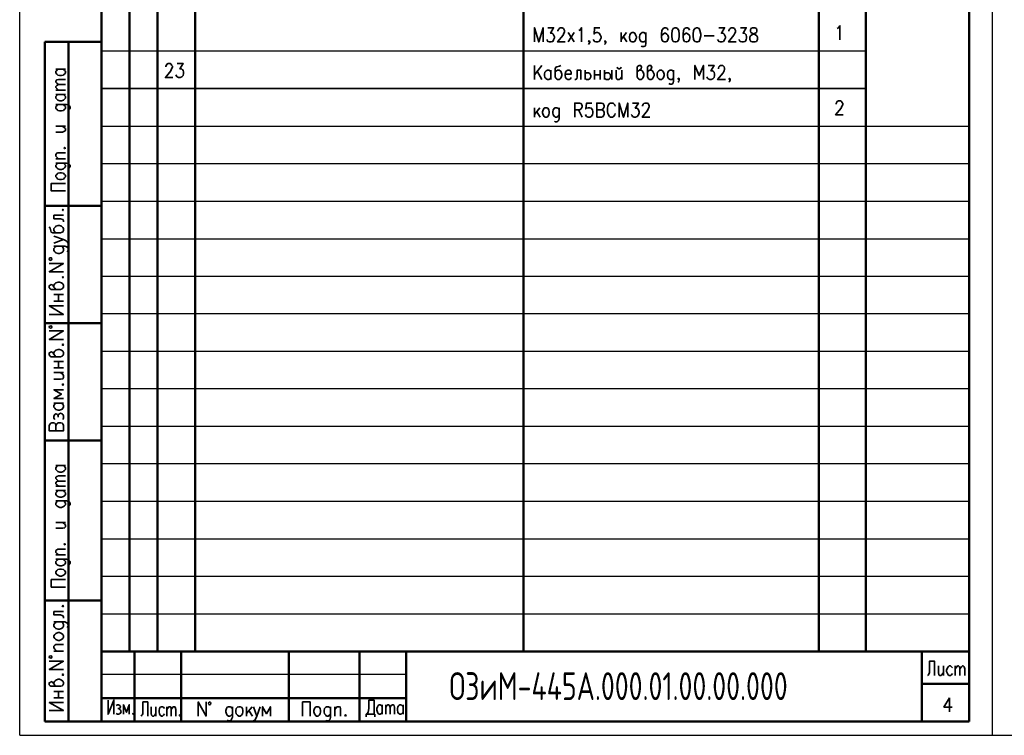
# Model space of a CAD drawing. Extents: x -402 to 18, y 12 to 309.
# Tile 1 of 4: x -402 to -190, y 12 to 166. Entities that reach past the tile are written whole.
import ezdxf

# ---------------------------------------------------------------- set-up
doc = ezdxf.new("R2010")
doc.units = 0
doc.layers.get('0').update_dxf_attribs({"lineweight": 25})
doc.styles.add('simplex', font='simplex.shx', dxfattribs={"width": 0.9})

msp = doc.modelspace()

# ---------------------------------------------------------------- linework, layer by layer
for q in [(-402.36, 308.78), (17.64, 11.78)]:
    msp.add_line((-402.36, 11.78), q)
at = {"color": 7, "lineweight": 25}
msp.add_line((-192.36, 11.78), (-192.36, 308.78), dxfattribs=at)
at = {"color": 7, "lineweight": 50}
for p, q in [((-384.73, 305.22), (-384.73, 14.73)), ((-378.63, 305.22), (-378.63, 29.89)), ((-372.62, 305.22), (-372.62, 29.89)), ((-364.49, 305.22), (-364.49, 29.89)), ((-293.62, 305.22), (-293.62, 29.89)), ((-229.87, 305.22), (-229.87, 29.89)), ((-219.71, 305.22), (-219.71, 29.89)), ((-197.44, 14.73), (-197.44, 305.22)), ((-396.92, 161.46), (-396.92, 14.73)), ((-391.84, 14.73), (-391.84, 161.46)), ((-384.73, 14.73), (-384.73, 152.4)), ((-384.73, 152.4), (-384.73, 14.73)), ((-384.73, 14.73), (-384.73, 152.4)), ((-384.73, 14.73), (-384.73, 79.42)), ((-384.73, 79.42), (-384.73, 14.73)), ((-197.44, 79.42), (-197.44, 14.73)), ((-197.44, 14.73), (-197.44, 79.42)), ((-384.73, 30.82), (-384.73, 14.73)), ((-384.73, 14.73), (-384.73, 29.89)), ((-377.61, 29.89), (-377.61, 14.73)), ((-367.54, 29.89), (-367.54, 14.73)), ((-344.25, 29.89), (-344.25, 14.73)), ((-329.01, 29.89), (-329.01, 14.73)), ((-318.94, 14.73), (-318.94, 29.89)), ((-318.94, 29.89), (-318.94, 24.89)), ((-207.6, 29.89), (-207.6, 14.73)), ((-318.94, 14.73), (-318.94, 19.81))]:
    msp.add_line(p, q, dxfattribs=at)
at = {"color": 7, "lineweight": 35}
for p, q in [((-356.45, 17.95), (-356.45, 15.66)), ((-335.28, 17.95), (-335.28, 15.66)), ((-357.29, 14.9), (-357.55, 15.07)), ((-356.95, 14.9), (-357.29, 14.9)), ((-356.7, 15.07), (-356.95, 14.9)), ((-356.62, 15.24), (-356.7, 15.07)), ((-356.45, 15.66), (-356.62, 15.24)), ((-351.87, 14.9), (-351.96, 14.9)), ((-351.62, 15.07), (-351.87, 14.9)), ((-351.37, 15.41), (-351.62, 15.07)), ((-351.2, 15.92), (-351.37, 15.41)), ((-336.13, 14.9), (-336.3, 15.07)), ((-335.7, 14.9), (-336.13, 14.9)), ((-335.53, 15.07), (-335.7, 14.9)), ((-335.36, 15.24), (-335.53, 15.07)), ((-335.28, 15.66), (-335.36, 15.24))]:
    msp.add_line(p, q, dxfattribs=at)
at = {"color": 7, "lineweight": 35, "flags": 128}
for points in [[(-291.25, 161.46), (-291.25, 164.51), (-290.32, 161.46), (-289.39, 164.51), (-289.39, 161.46)], [(-288.37, 164.51), (-287.1, 164.51), (-287.78, 163.32), (-287.44, 163.32), (-287.19, 163.15), (-287.1, 162.98), (-286.94, 162.56), (-286.94, 162.31), (-287.1, 161.88), (-287.27, 161.54), (-287.7, 161.46), (-288.04, 161.46), (-288.37, 161.54), (-288.46, 161.71), (-288.54, 161.97)], [(-286.17, 163.75), (-286.17, 163.91), (-286, 164.17), (-285.92, 164.34), (-285.67, 164.51), (-285.24, 164.51), (-284.99, 164.34), (-284.9, 164.17), (-284.73, 163.91), (-284.73, 163.58), (-284.9, 163.32), (-285.07, 162.9), (-286.26, 161.46), (-284.65, 161.46)], [(-281.69, 163.91), (-281.43, 164), (-281.09, 164.51), (-281.09, 161.46)], [(-277.11, 164.51), (-278.3, 164.51), (-278.38, 163.15), (-278.3, 163.32), (-277.96, 163.49), (-277.62, 163.49), (-277.28, 163.32), (-277.03, 162.98), (-276.86, 162.56), (-276.86, 162.31), (-277.03, 161.88), (-277.28, 161.54), (-277.62, 161.46), (-277.96, 161.46), (-278.3, 161.54), (-278.38, 161.71), (-278.55, 161.97)], [(-262.47, 164), (-262.55, 164.34), (-262.89, 164.51), (-263.14, 164.51), (-263.48, 164.34), (-263.74, 163.91), (-263.82, 163.15), (-263.82, 162.48), (-263.74, 161.88), (-263.48, 161.54), (-263.14, 161.46), (-262.97, 161.46), (-262.64, 161.54), (-262.47, 161.88), (-262.3, 162.31), (-262.3, 162.48), (-262.47, 162.9), (-262.64, 163.15), (-262.97, 163.32), (-263.14, 163.32), (-263.48, 163.15), (-263.74, 162.9), (-263.82, 162.48)], [(-260.94, 164.51), (-261.28, 164.34), (-261.54, 163.91), (-261.62, 163.15), (-261.62, 162.73), (-261.54, 161.97), (-261.28, 161.54), (-260.94, 161.46), (-260.69, 161.46), (-260.35, 161.54), (-260.1, 161.97), (-260.01, 162.73), (-260.01, 163.15), (-260.1, 163.91), (-260.35, 164.34), (-260.69, 164.51), (-260.94, 164.51)], [(-257.81, 164), (-257.89, 164.34), (-258.23, 164.51), (-258.49, 164.51), (-258.83, 164.34), (-259.08, 163.91), (-259.16, 163.15), (-259.16, 162.48), (-259.08, 161.88), (-258.83, 161.54), (-258.49, 161.46), (-258.4, 161.46), (-258.06, 161.54), (-257.81, 161.88), (-257.73, 162.31), (-257.73, 162.48), (-257.81, 162.9), (-258.06, 163.15), (-258.4, 163.32), (-258.49, 163.32), (-258.83, 163.15), (-259.08, 162.9), (-259.16, 162.48)], [(-256.29, 164.51), (-256.62, 164.34), (-256.88, 163.91), (-256.96, 163.15), (-256.96, 162.73), (-256.88, 161.97), (-256.62, 161.54), (-256.29, 161.46), (-256.03, 161.46), (-255.69, 161.54), (-255.52, 161.97), (-255.35, 162.73), (-255.35, 163.15), (-255.52, 163.91), (-255.69, 164.34), (-256.03, 164.51), (-256.29, 164.51)], [(-251.46, 164.51), (-250.19, 164.51), (-250.87, 163.32), (-250.53, 163.32), (-250.27, 163.15), (-250.19, 162.98), (-250.02, 162.56), (-250.02, 162.31), (-250.19, 161.88), (-250.44, 161.54), (-250.78, 161.46), (-251.12, 161.46), (-251.46, 161.54), (-251.54, 161.71), (-251.71, 161.97)], [(-249.26, 163.75), (-249.26, 163.91), (-249.17, 164.17), (-249, 164.34), (-248.75, 164.51), (-248.33, 164.51), (-248.07, 164.34), (-247.99, 164.17), (-247.82, 163.91), (-247.82, 163.58), (-247.99, 163.32), (-248.24, 162.9), (-249.34, 161.46), (-247.73, 161.46)], [(-246.8, 164.51), (-245.53, 164.51), (-246.21, 163.32), (-245.87, 163.32), (-245.7, 163.15), (-245.53, 162.98), (-245.45, 162.56), (-245.45, 162.31), (-245.53, 161.88), (-245.79, 161.54), (-246.13, 161.46), (-246.46, 161.46), (-246.8, 161.54), (-246.97, 161.71), (-247.06, 161.97)], [(-244.18, 164.51), (-244.52, 164.34), (-244.6, 164), (-244.6, 163.75), (-244.52, 163.49), (-244.26, 163.32), (-243.84, 163.15), (-243.5, 162.98), (-243.25, 162.73), (-243.08, 162.48), (-243.08, 161.97), (-243.25, 161.71), (-243.33, 161.54), (-243.67, 161.46), (-244.18, 161.46), (-244.52, 161.54), (-244.6, 161.71), (-244.77, 161.97), (-244.77, 162.48), (-244.6, 162.73), (-244.35, 162.98), (-244.01, 163.15), (-243.59, 163.32), (-243.33, 163.49), (-243.25, 163.75), (-243.25, 164), (-243.33, 164.34), (-243.67, 164.51), (-244.18, 164.51)], [(-225.89, 164.34), (-225.64, 164.51), (-225.3, 164.93), (-225.3, 161.88)], [(-283.97, 163.49), (-282.7, 161.46)], [(-282.7, 163.49), (-283.97, 161.46)], [(-279.32, 161.54), (-279.48, 161.46), (-279.57, 161.54), (-279.48, 161.71), (-279.32, 161.54), (-279.32, 161.29), (-279.48, 161.04), (-279.57, 160.87)], [(-275.84, 161.54), (-276.01, 161.46), (-276.1, 161.54), (-276.01, 161.71), (-275.84, 161.54), (-275.84, 161.29), (-276.01, 161.04), (-276.1, 160.87)], [(-272.54, 163.49), (-272.54, 161.46)], [(-271.36, 163.49), (-272.54, 161.97)], [(-272.03, 162.56), (-271.27, 161.46)], [(-270.17, 163.49), (-269.83, 163.49), (-269.58, 163.32), (-269.41, 162.98), (-269.24, 162.56), (-269.24, 162.31), (-269.41, 161.88), (-269.58, 161.54), (-269.83, 161.46), (-270.17, 161.46), (-270.43, 161.54), (-270.68, 161.88), (-270.76, 162.31), (-270.76, 162.56), (-270.68, 162.98), (-270.43, 163.32), (-270.17, 163.49)], [(-267.21, 162.98), (-267.29, 163.15), (-267.38, 163.32), (-267.63, 163.49), (-267.97, 163.49), (-268.22, 163.32), (-268.48, 162.98), (-268.56, 162.56), (-268.56, 162.31), (-268.48, 161.88), (-268.22, 161.54), (-267.97, 161.46), (-267.63, 161.46), (-267.38, 161.54), (-267.21, 161.88)], [(-267.21, 163.49), (-267.21, 161.12), (-267.29, 160.7), (-267.38, 160.53), (-267.63, 160.44), (-267.97, 160.44), (-268.22, 160.53)], [(-254.59, 162.73), (-252.48, 162.73)], [(-392.94, 155.53), (-392.68, 155.28), (-392.51, 155.11), (-392.51, 154.77), (-392.68, 154.52), (-392.85, 154.43), (-392.94, 154.26), (-393.36, 154.18), (-393.7, 154.18), (-394.12, 154.26), (-394.38, 154.52), (-394.55, 154.77), (-394.55, 155.11), (-394.38, 155.28), (-394.12, 155.53)], [(-394.55, 155.53), (-392.51, 155.53)], [(-370.84, 156.04), (-370.84, 156.21), (-370.67, 156.46), (-370.59, 156.63), (-370.33, 156.8), (-369.91, 156.8), (-369.65, 156.63), (-369.57, 156.46), (-369.4, 156.21), (-369.4, 155.96), (-369.57, 155.62), (-369.74, 155.19), (-370.92, 153.75), (-369.32, 153.75)], [(-368.38, 156.8), (-367.11, 156.8), (-367.79, 155.62), (-367.45, 155.62), (-367.2, 155.45), (-367.11, 155.36), (-367.03, 154.94), (-367.03, 154.6), (-367.11, 154.18), (-367.37, 153.92), (-367.71, 153.75), (-368.05, 153.75), (-368.38, 153.92), (-368.47, 154.01), (-368.64, 154.35)], [(-289.64, 156.38), (-291.25, 154.35)], [(-291.25, 156.38), (-291.25, 153.33)], [(-287.7, 153.75), (-287.87, 153.5), (-288.12, 153.33), (-288.46, 153.33), (-288.71, 153.5), (-288.8, 153.59), (-288.97, 153.75), (-289.05, 154.18), (-289.05, 154.52), (-288.97, 154.94), (-288.71, 155.19), (-288.46, 155.36), (-288.12, 155.36), (-287.87, 155.19), (-287.7, 154.94)], [(-287.7, 155.36), (-287.7, 153.33)], [(-285.58, 156.38), (-285.83, 156.21), (-286.43, 156.04), (-286.6, 155.96), (-286.77, 155.62), (-286.77, 153.92), (-286.6, 153.59), (-286.51, 153.5), (-286.26, 153.33), (-285.92, 153.33), (-285.67, 153.5), (-285.5, 153.75), (-285.33, 154.18), (-285.33, 154.52), (-285.5, 154.94), (-285.58, 155.11), (-285.67, 155.19), (-285.92, 155.36), (-286.26, 155.36), (-286.51, 155.19), (-286.77, 154.94)], [(-284.65, 154.52), (-283.29, 154.52), (-283.29, 154.77), (-283.38, 155.11), (-283.46, 155.19), (-283.72, 155.36), (-284.06, 155.36), (-284.31, 155.19), (-284.56, 154.94), (-284.65, 154.52), (-284.65, 154.18), (-284.56, 153.75), (-284.31, 153.5), (-284.06, 153.33), (-283.72, 153.33), (-283.46, 153.5), (-283.29, 153.75)], [(-281.26, 155.36), (-282.02, 155.36), (-282.02, 153.92), (-282.11, 153.5), (-282.36, 153.33), (-282.53, 153.33)], [(-281.26, 155.36), (-281.26, 153.33)], [(-280.33, 155.36), (-280.33, 153.33)], [(-278.3, 155.36), (-278.3, 153.33)], [(-277.03, 155.36), (-277.03, 153.33)], [(-276.1, 155.36), (-276.1, 153.33)], [(-274.57, 155.36), (-274.57, 153.33)], [(-273.64, 155.36), (-273.64, 153.92), (-273.56, 153.5), (-273.3, 153.33), (-272.97, 153.33), (-272.71, 153.5), (-272.37, 153.92)], [(-273.39, 155.96), (-273.3, 155.79), (-273.05, 155.62), (-272.88, 155.62), (-272.63, 155.79), (-272.54, 155.96)], [(-272.37, 155.36), (-272.37, 153.33)], [(-269.07, 154.94), (-268.82, 155.19), (-268.56, 155.36), (-268.22, 155.62), (-268.14, 155.96), (-268.22, 156.21), (-268.31, 156.38), (-268.65, 156.38), (-268.9, 156.21), (-269.07, 156.04), (-269.07, 153.92), (-268.9, 153.59), (-268.82, 153.5), (-268.56, 153.33), (-268.22, 153.33), (-267.97, 153.5), (-267.8, 153.75), (-267.63, 154.18), (-267.63, 154.52), (-267.8, 154.94), (-267.97, 155.19), (-268.22, 155.36), (-268.56, 155.36)], [(-266.87, 154.94), (-266.62, 155.19), (-266.36, 155.36), (-266.02, 155.62), (-265.94, 155.96), (-266.02, 156.21), (-266.11, 156.38), (-266.45, 156.38), (-266.7, 156.21), (-266.87, 156.04), (-266.87, 153.92), (-266.7, 153.59), (-266.62, 153.5), (-266.36, 153.33), (-266.02, 153.33), (-265.77, 153.5), (-265.6, 153.75), (-265.43, 154.18), (-265.43, 154.52), (-265.6, 154.94), (-265.77, 155.19), (-266.02, 155.36), (-266.36, 155.36)], [(-264.16, 155.36), (-263.82, 155.36), (-263.57, 155.19), (-263.4, 154.94), (-263.23, 154.52), (-263.23, 154.18), (-263.4, 153.75), (-263.57, 153.5), (-263.82, 153.33), (-264.16, 153.33), (-264.41, 153.5), (-264.67, 153.75), (-264.75, 154.18), (-264.75, 154.52), (-264.67, 154.94), (-264.41, 155.19), (-264.16, 155.36)], [(-261.2, 154.94), (-261.28, 155.11), (-261.37, 155.19), (-261.62, 155.36), (-261.96, 155.36), (-262.21, 155.19), (-262.47, 154.94), (-262.55, 154.52), (-262.55, 154.18), (-262.47, 153.75), (-262.21, 153.5), (-261.96, 153.33), (-261.62, 153.33), (-261.37, 153.5), (-261.2, 153.75)], [(-261.2, 155.36), (-261.2, 153.08), (-261.28, 152.57), (-261.37, 152.48), (-261.62, 152.32), (-261.96, 152.32), (-262.21, 152.48)], [(-254.76, 153.33), (-254.76, 156.38), (-255.69, 154.18), (-256.62, 156.38), (-256.62, 153.33)], [(-253.75, 156.38), (-252.48, 156.38), (-253.15, 155.19), (-252.81, 155.19), (-252.65, 155.11), (-252.48, 154.94), (-252.39, 154.52), (-252.39, 154.18), (-252.48, 153.75), (-252.73, 153.5), (-253.07, 153.33), (-253.41, 153.33), (-253.75, 153.5), (-253.92, 153.59), (-254, 153.92)], [(-251.54, 155.62), (-251.54, 155.79), (-251.46, 156.04), (-251.29, 156.21), (-251.12, 156.38), (-250.61, 156.38), (-250.44, 156.21), (-250.27, 156.04), (-250.19, 155.79), (-250.19, 155.53), (-250.27, 155.19), (-250.53, 154.77), (-251.71, 153.33), (-250.02, 153.33)], [(-393.95, 152.23), (-394.38, 152.57), (-394.55, 152.74), (-394.55, 152.99), (-394.38, 153.25), (-393.95, 153.33), (-392.51, 153.33)], [(-289.64, 153.33), (-290.66, 155.11)], [(-280.33, 154.52), (-280.25, 154.6), (-279.99, 154.77), (-279.65, 154.77), (-279.57, 154.77), (-279.32, 154.6), (-279.23, 154.52), (-279.06, 154.18), (-279.06, 153.92), (-279.23, 153.59), (-279.32, 153.5), (-279.57, 153.33), (-279.99, 153.33), (-280.25, 153.5), (-280.33, 153.59)], [(-278.3, 154.35), (-277.03, 154.35)], [(-276.1, 154.52), (-276.01, 154.6), (-275.76, 154.77), (-275.42, 154.77), (-275.25, 154.77), (-275.08, 154.6), (-274.91, 154.52), (-274.83, 154.18), (-274.83, 153.92), (-274.91, 153.59), (-275.08, 153.5), (-275.25, 153.33), (-275.76, 153.33), (-276.01, 153.5), (-276.1, 153.59)], [(-260.01, 153.5), (-260.1, 153.33), (-260.27, 153.5), (-260.1, 153.59), (-260.01, 153.5), (-260.01, 153.16), (-260.1, 152.91), (-260.27, 152.74)], [(-249, 153.5), (-249.17, 153.33), (-249.26, 153.5), (-249.17, 153.59), (-249, 153.5), (-249, 153.16), (-249.17, 152.91), (-249.26, 152.74)], [(-393.95, 151.05), (-394.38, 151.38), (-394.55, 151.64), (-394.55, 151.81), (-394.38, 152.06), (-393.95, 152.23), (-392.51, 152.23)], [(-394.55, 151.05), (-392.51, 151.05)], [(-392.94, 150.11), (-392.68, 149.86), (-392.51, 149.69), (-392.51, 149.27), (-392.68, 149.1), (-392.85, 148.93), (-392.94, 148.84), (-393.36, 148.76), (-393.7, 148.76), (-394.12, 148.84), (-394.38, 149.1), (-394.55, 149.27), (-394.55, 149.69), (-394.38, 149.86), (-394.12, 150.11)], [(-394.55, 150.11), (-392.51, 150.11)], [(-394.12, 147.91), (-394.29, 147.83), (-394.38, 147.66), (-394.55, 147.49), (-394.55, 147.07), (-394.38, 146.9), (-394.12, 146.64), (-393.7, 146.56), (-393.36, 146.56), (-392.94, 146.64), (-392.68, 146.9), (-392.51, 147.07), (-392.51, 147.49), (-392.68, 147.66), (-392.94, 147.91)], [(-394.55, 147.91), (-392.26, 147.91), (-391.84, 147.83), (-391.67, 147.66), (-391.5, 147.49), (-391.5, 147.07), (-391.67, 146.9)], [(-291.25, 147.24), (-291.25, 145.2)], [(-290.07, 147.24), (-291.25, 145.8)], [(-288.97, 147.24), (-288.54, 147.24), (-288.37, 147.15), (-288.12, 146.81), (-288.04, 146.39), (-288.04, 146.13), (-288.12, 145.71), (-288.37, 145.37), (-288.54, 145.2), (-288.97, 145.2), (-289.14, 145.37), (-289.39, 145.71), (-289.48, 146.13), (-289.48, 146.39), (-289.39, 146.81), (-289.14, 147.15), (-288.97, 147.24)], [(-285.92, 146.81), (-286, 146.98), (-286.17, 147.15), (-286.43, 147.24), (-286.77, 147.24), (-286.94, 147.15), (-287.19, 146.81), (-287.27, 146.39), (-287.27, 146.13), (-287.19, 145.71), (-286.94, 145.37), (-286.77, 145.2), (-286.43, 145.2), (-286.17, 145.37), (-285.92, 145.71)], [(-285.92, 147.24), (-285.92, 144.95), (-286, 144.53), (-286.17, 144.36), (-286.43, 144.19), (-286.77, 144.19), (-286.94, 144.36)], [(-282.53, 145.2), (-282.53, 148.25), (-281.52, 148.25), (-281.18, 148.17), (-281.09, 148), (-280.92, 147.66), (-280.92, 147.4), (-281.09, 147.15), (-281.18, 146.98), (-281.52, 146.81), (-282.53, 146.81)], [(-281.77, 146.81), (-280.92, 145.2)], [(-278.89, 148.25), (-279.99, 148.25), (-280.16, 146.98), (-279.99, 147.15), (-279.65, 147.24), (-279.32, 147.24), (-278.98, 147.15), (-278.72, 146.81), (-278.64, 146.39), (-278.64, 146.13), (-278.72, 145.71), (-278.98, 145.37), (-279.32, 145.2), (-279.65, 145.2), (-279.99, 145.37), (-280.16, 145.54), (-280.25, 145.8)], [(-277.79, 145.2), (-277.79, 148.25), (-276.78, 148.25), (-276.44, 148.17), (-276.35, 148), (-276.18, 147.66), (-276.18, 147.4), (-276.35, 147.15), (-276.44, 146.98), (-276.78, 146.81), (-277.79, 146.81)], [(-276.78, 146.81), (-276.44, 146.64), (-276.35, 146.56), (-276.18, 146.22), (-276.18, 145.8), (-276.35, 145.54), (-276.44, 145.37), (-276.78, 145.2), (-277.79, 145.2)], [(-273.81, 147.57), (-273.9, 147.83), (-274.15, 148.17), (-274.32, 148.25), (-274.83, 148.25), (-275.08, 148.17), (-275.25, 147.83), (-275.42, 147.57), (-275.51, 147.15), (-275.51, 146.39), (-275.42, 145.97), (-275.25, 145.71), (-275.08, 145.37), (-274.83, 145.2), (-274.32, 145.2), (-274.15, 145.37), (-273.9, 145.71), (-273.81, 145.97)], [(-272.97, 145.2), (-272.97, 148.25), (-272.03, 145.2), (-271.1, 148.25), (-271.1, 145.2)], [(-270.09, 148.25), (-268.82, 148.25), (-269.49, 147.15), (-269.16, 147.15), (-268.9, 146.98), (-268.82, 146.81), (-268.65, 146.39), (-268.65, 146.13), (-268.82, 145.71), (-269.07, 145.37), (-269.41, 145.2), (-269.75, 145.2), (-270.09, 145.37), (-270.17, 145.54), (-270.34, 145.8)], [(-267.89, 147.57), (-267.89, 147.66), (-267.8, 148), (-267.63, 148.17), (-267.38, 148.25), (-266.95, 148.25), (-266.7, 148.17), (-266.62, 148), (-266.45, 147.66), (-266.45, 147.4), (-266.62, 147.15), (-266.87, 146.64), (-267.97, 145.2), (-266.36, 145.2)], [(-226.14, 148), (-226.14, 148.17), (-225.98, 148.42), (-225.89, 148.59), (-225.64, 148.76), (-225.21, 148.76), (-224.96, 148.59), (-224.87, 148.42), (-224.71, 148.17), (-224.71, 147.83), (-224.87, 147.57), (-225.04, 147.15), (-226.23, 145.71), (-224.62, 145.71)], [(-290.75, 146.39), (-289.98, 145.2)], [(-394.55, 141.99), (-393.11, 141.99), (-392.68, 142.16), (-392.51, 142.32), (-392.51, 142.75), (-392.68, 142.92), (-393.11, 143.26)], [(-394.55, 143.26), (-392.51, 143.26)], [(-392.85, 138.51), (-392.68, 138.43), (-392.51, 138.51), (-392.68, 138.68), (-392.85, 138.51)], [(-393.95, 136.23), (-394.38, 136.57), (-394.55, 136.82), (-394.55, 137.16), (-394.38, 137.41), (-394.12, 137.5), (-392.51, 137.5)], [(-394.55, 136.23), (-392.51, 136.23)], [(-394.12, 135.3), (-394.29, 135.21), (-394.38, 135.04), (-394.55, 134.87), (-394.55, 134.54), (-394.38, 134.28), (-394.12, 134.03), (-393.7, 133.94), (-393.36, 133.94), (-392.94, 134.03), (-392.68, 134.28), (-392.51, 134.54), (-392.51, 134.87), (-392.68, 135.04), (-392.94, 135.3)], [(-394.55, 135.3), (-392.26, 135.3), (-391.84, 135.21), (-391.67, 135.04), (-391.5, 134.87), (-391.5, 134.54), (-391.67, 134.28)], [(-394.55, 132.33), (-394.55, 132.67), (-394.38, 132.84), (-394.12, 133.1), (-393.7, 133.18), (-393.36, 133.18), (-392.94, 133.1), (-392.68, 132.84), (-392.51, 132.67), (-392.51, 132.33), (-392.68, 132.08), (-392.94, 131.83), (-393.36, 131.74), (-393.7, 131.74), (-394.12, 131.83), (-394.38, 132.08), (-394.55, 132.33)], [(-392.51, 129.29), (-395.56, 129.29), (-395.56, 130.89), (-392.51, 130.89)], [(-394.97, 124.04), (-394.97, 123.27), (-393.53, 123.27), (-393.02, 123.11), (-392.94, 122.85), (-392.94, 122.6)], [(-394.97, 124.04), (-392.94, 124.04)], [(-393.19, 125.22), (-393.02, 125.05), (-392.94, 125.22), (-393.02, 125.31), (-393.19, 125.22)], [(-395.99, 121.5), (-395.82, 121.24), (-395.65, 120.65), (-395.56, 120.4), (-395.22, 120.23), (-393.53, 120.23), (-393.19, 120.4), (-393.02, 120.48), (-392.94, 120.73), (-392.94, 121.16), (-393.02, 121.41), (-393.36, 121.67), (-393.78, 121.84), (-394.04, 121.84), (-394.55, 121.67), (-394.63, 121.5), (-394.8, 121.41), (-394.97, 121.16), (-394.97, 120.73), (-394.8, 120.48), (-394.55, 120.23)], [(-394.97, 118.03), (-392.94, 118.79), (-394.97, 119.55)], [(-394.55, 117.35), (-394.63, 117.18), (-394.8, 117.09), (-394.97, 116.84), (-394.97, 116.42), (-394.8, 116.16), (-394.55, 115.91), (-394.04, 115.74), (-393.78, 115.74), (-393.36, 115.91), (-393.02, 116.16), (-392.94, 116.42), (-392.94, 116.84), (-393.02, 117.09), (-393.36, 117.35)], [(-394.97, 117.35), (-392.6, 117.35), (-392.18, 117.18), (-392.09, 117.09), (-391.92, 116.84), (-391.92, 116.42), (-392.09, 116.16)], [(-392.94, 118.79), (-392.35, 118.53), (-392.09, 118.28), (-391.92, 118.03), (-391.92, 117.86)], [(-395.65, 114.81), (-395.9, 114.81), (-395.99, 114.55), (-395.9, 114.38), (-395.65, 114.3), (-395.48, 114.38), (-395.39, 114.55), (-395.48, 114.81), (-395.65, 114.81)], [(-392.94, 111.84), (-395.99, 111.84), (-392.94, 113.62), (-395.99, 113.62)], [(-393.19, 110.66), (-393.02, 110.49), (-392.94, 110.66), (-393.02, 110.74), (-393.19, 110.66)], [(-394.55, 108.03), (-394.8, 108.29), (-394.97, 108.54), (-395.22, 108.97), (-395.56, 109.05), (-395.82, 108.97), (-395.99, 108.8), (-395.99, 108.46), (-395.82, 108.12), (-395.65, 108.03), (-393.53, 108.03), (-393.19, 108.12), (-393.02, 108.29), (-392.94, 108.54), (-392.94, 108.97), (-393.02, 109.22), (-393.36, 109.47), (-393.78, 109.56), (-394.04, 109.56), (-394.55, 109.47), (-394.8, 109.22), (-394.97, 108.97), (-394.97, 108.54)], [(-394.97, 106.93), (-392.94, 106.93)], [(-393.95, 105.49), (-393.95, 106.93)], [(-395.99, 102.62), (-392.94, 102.62), (-395.99, 104.48), (-392.94, 104.48)], [(-394.97, 105.49), (-392.94, 105.49)], [(-395.65, 100.16), (-395.9, 100.08), (-395.99, 99.91), (-395.9, 99.74), (-395.65, 99.65), (-395.48, 99.74), (-395.39, 99.91), (-395.48, 100.08), (-395.65, 100.16)], [(-392.94, 97.2), (-395.99, 97.2), (-392.94, 99.06), (-395.99, 99.06)], [(-393.19, 96.1), (-393.02, 95.93), (-392.94, 96.1), (-393.02, 96.18), (-393.19, 96.1)], [(-394.55, 93.47), (-394.8, 93.73), (-394.97, 94.06), (-395.22, 94.4), (-395.56, 94.57), (-395.82, 94.4), (-395.99, 94.32), (-395.99, 93.9), (-395.82, 93.64), (-395.65, 93.47), (-393.53, 93.47), (-393.19, 93.64), (-393.02, 93.73), (-392.94, 94.06), (-392.94, 94.4), (-393.02, 94.66), (-393.36, 94.91), (-393.78, 95.08), (-394.04, 95.08), (-394.55, 94.91), (-394.8, 94.66), (-394.97, 94.4), (-394.97, 94.06)], [(-394.97, 92.46), (-392.94, 92.46)], [(-393.95, 91.1), (-393.95, 92.46)], [(-394.97, 91.1), (-392.94, 91.1)], [(-394.97, 88.65), (-393.53, 88.65), (-393.02, 88.73), (-392.94, 88.98), (-392.94, 89.41), (-393.02, 89.66), (-393.53, 90.09)], [(-394.97, 90.09), (-392.94, 90.09)], [(-393.19, 87.46), (-393.02, 87.38), (-392.94, 87.46), (-393.02, 87.63), (-393.19, 87.46)], [(-392.94, 86.36), (-394.97, 86.36), (-393.36, 85.43), (-394.97, 84.5), (-392.94, 84.5)], [(-393.36, 83.48), (-393.02, 83.23), (-392.94, 82.97), (-392.94, 82.63), (-393.02, 82.38), (-393.19, 82.21), (-393.36, 82.13), (-393.78, 81.96), (-394.04, 81.96), (-394.55, 82.13), (-394.8, 82.38), (-394.97, 82.63), (-394.97, 82.97), (-394.8, 83.23), (-394.55, 83.48)], [(-394.97, 83.48), (-392.94, 83.48)], [(-394.8, 79.93), (-394.97, 80.26), (-394.97, 80.69), (-394.8, 81.03), (-394.55, 81.2), (-394.21, 81.03), (-394.04, 80.77), (-394.04, 80.43)], [(-394.04, 80.77), (-393.95, 81.03), (-393.78, 81.2), (-393.53, 81.28), (-393.19, 81.2), (-393.02, 81.03), (-392.94, 80.77), (-392.94, 80.26), (-393.02, 79.93)], [(-395.99, 78.66), (-395.99, 77.47), (-392.94, 77.47), (-392.94, 78.66), (-393.02, 78.99), (-393.19, 79.16), (-393.53, 79.25), (-393.95, 79.25), (-394.21, 79.16), (-394.38, 78.99), (-394.55, 78.66), (-394.55, 77.47)], [(-395.99, 78.66), (-395.82, 78.99), (-395.65, 79.16), (-395.39, 79.25), (-395.05, 79.25), (-394.8, 79.16), (-394.63, 78.99), (-394.55, 78.66)], [(-392.94, 70.02), (-392.68, 69.77), (-392.51, 69.51), (-392.51, 69.17), (-392.68, 68.92), (-392.85, 68.83), (-392.94, 68.75), (-393.36, 68.58), (-393.7, 68.58), (-394.12, 68.75), (-394.38, 68.92), (-394.55, 69.17), (-394.55, 69.51), (-394.38, 69.77), (-394.12, 70.02)], [(-394.55, 70.02), (-392.51, 70.02)], [(-393.95, 66.63), (-394.38, 66.97), (-394.55, 67.23), (-394.55, 67.48), (-394.38, 67.65), (-393.95, 67.82), (-392.51, 67.82)], [(-393.95, 65.53), (-394.38, 65.87), (-394.55, 66.04), (-394.55, 66.29), (-394.38, 66.55), (-393.95, 66.63), (-392.51, 66.63)], [(-394.55, 65.53), (-392.51, 65.53)], [(-392.94, 64.6), (-392.68, 64.35), (-392.51, 64.09), (-392.51, 63.75), (-392.68, 63.5), (-392.85, 63.42), (-392.94, 63.33), (-393.36, 63.16), (-393.7, 63.16), (-394.12, 63.33), (-394.38, 63.5), (-394.55, 63.75), (-394.55, 64.09), (-394.38, 64.35), (-394.12, 64.6)], [(-394.55, 64.6), (-392.51, 64.6)], [(-394.12, 62.4), (-394.29, 62.23), (-394.38, 62.15), (-394.55, 61.89), (-394.55, 61.55), (-394.38, 61.3), (-394.12, 61.13), (-393.7, 60.96), (-393.36, 60.96), (-392.94, 61.13), (-392.68, 61.3), (-392.51, 61.55), (-392.51, 61.89), (-392.68, 62.15), (-392.94, 62.4)], [(-394.55, 62.4), (-392.26, 62.4), (-391.84, 62.23), (-391.67, 62.15), (-391.5, 61.89), (-391.5, 61.55), (-391.67, 61.3)], [(-394.55, 56.47), (-393.11, 56.47), (-392.68, 56.56), (-392.51, 56.81), (-392.51, 57.15), (-392.68, 57.4), (-393.11, 57.74)], [(-394.55, 57.74), (-392.51, 57.74)], [(-393.95, 50.72), (-394.38, 51.05), (-394.55, 51.22), (-394.55, 51.65), (-394.38, 51.82), (-394.12, 51.99), (-392.51, 51.99)], [(-392.85, 53), (-392.68, 52.92), (-392.51, 53), (-392.68, 53.09), (-392.85, 53)], [(-394.55, 50.72), (-392.51, 50.72)], [(-394.12, 49.78), (-394.29, 49.61), (-394.38, 49.53), (-394.55, 49.28), (-394.55, 48.94), (-394.38, 48.68), (-394.12, 48.51), (-393.7, 48.34), (-393.36, 48.34), (-392.94, 48.51), (-392.68, 48.68), (-392.51, 48.94), (-392.51, 49.28), (-392.68, 49.53), (-392.94, 49.78)], [(-394.55, 49.78), (-392.26, 49.78), (-391.84, 49.61), (-391.67, 49.53), (-391.5, 49.28), (-391.5, 48.94), (-391.67, 48.68)], [(-394.55, 46.74), (-394.55, 47.07), (-394.38, 47.33), (-394.12, 47.58), (-393.7, 47.67), (-393.36, 47.67), (-392.94, 47.58), (-392.68, 47.33), (-392.51, 47.07), (-392.51, 46.74), (-392.68, 46.48), (-392.94, 46.31), (-393.36, 46.14), (-393.7, 46.14), (-394.12, 46.31), (-394.38, 46.48), (-394.55, 46.74)], [(-392.51, 43.77), (-395.56, 43.77), (-395.56, 45.38), (-392.51, 45.38)], [(-394.97, 38.52), (-394.97, 37.76), (-393.53, 37.76), (-393.02, 37.59), (-392.94, 37.34), (-392.94, 37.08)], [(-394.97, 38.52), (-392.94, 38.52)], [(-393.19, 39.71), (-393.02, 39.54), (-392.94, 39.71), (-393.02, 39.79), (-393.19, 39.71)], [(-394.55, 36.24), (-394.63, 36.07), (-394.8, 35.98), (-394.97, 35.73), (-394.97, 35.31), (-394.8, 35.05), (-394.55, 34.8), (-394.04, 34.71), (-393.78, 34.71), (-393.36, 34.8), (-393.02, 35.05), (-392.94, 35.31), (-392.94, 35.73), (-393.02, 35.98), (-393.36, 36.24)], [(-394.97, 36.24), (-392.6, 36.24), (-392.18, 36.07), (-392.09, 35.98), (-391.92, 35.73), (-391.92, 35.31), (-392.09, 35.05)], [(-394.97, 32.94), (-394.97, 33.27), (-394.8, 33.53), (-394.55, 33.78), (-394.04, 33.95), (-393.78, 33.95), (-393.36, 33.78), (-393.02, 33.53), (-392.94, 33.27), (-392.94, 32.94), (-393.02, 32.68), (-393.36, 32.43), (-393.78, 32.26), (-394.04, 32.26), (-394.55, 32.43), (-394.8, 32.68), (-394.97, 32.94)], [(-394.38, 29.97), (-394.8, 30.4), (-394.97, 30.65), (-394.97, 30.99), (-394.8, 31.24), (-394.55, 31.41), (-392.94, 31.41)], [(-394.97, 29.97), (-392.94, 29.97)], [(-395.65, 28.96), (-395.9, 28.87), (-395.99, 28.7), (-395.9, 28.53), (-395.65, 28.45), (-395.48, 28.53), (-395.39, 28.7), (-395.48, 28.87), (-395.65, 28.96)], [(-392.94, 25.99), (-395.99, 25.99), (-392.94, 27.77), (-395.99, 27.77)], [(-204.89, 24.72), (-204.89, 27.77), (-205.99, 27.77), (-205.99, 25.32), (-206.08, 24.98), (-206.16, 24.81), (-206.42, 24.72)], [(-204.05, 26.75), (-204.05, 25.32), (-203.96, 24.81), (-203.79, 24.72), (-203.45, 24.72), (-203.28, 24.81), (-202.95, 25.32)], [(-202.95, 26.75), (-202.95, 24.72)], [(-201, 26.33), (-201.25, 26.59), (-201.42, 26.75), (-201.76, 26.75), (-201.93, 26.59), (-202.1, 26.33), (-202.27, 25.82), (-202.27, 25.57), (-202.1, 25.15), (-201.93, 24.81), (-201.76, 24.72), (-201.42, 24.72), (-201.25, 24.81), (-201, 25.15)], [(-200.41, 26.75), (-200.41, 24.72)], [(-200.41, 26.16), (-200.07, 26.59), (-199.9, 26.75), (-199.73, 26.75), (-199.47, 26.59), (-199.39, 26.16), (-199.39, 24.72)], [(-199.39, 26.16), (-199.05, 26.59), (-198.88, 26.75), (-198.71, 26.75), (-198.46, 26.59), (-198.37, 26.16), (-198.37, 24.72)], [(-394.55, 22.35), (-394.8, 22.61), (-394.97, 22.86), (-395.22, 23.2), (-395.56, 23.37), (-395.82, 23.2), (-395.99, 23.11), (-395.99, 22.69), (-395.82, 22.44), (-395.65, 22.35), (-393.53, 22.35), (-393.19, 22.44), (-393.02, 22.61), (-392.94, 22.86), (-392.94, 23.2), (-393.02, 23.45), (-393.36, 23.71), (-393.78, 23.88), (-394.04, 23.88), (-394.55, 23.71), (-394.8, 23.45), (-394.97, 23.2), (-394.97, 22.86)], [(-393.19, 24.89), (-393.02, 24.72), (-392.94, 24.89), (-393.02, 24.98), (-393.19, 24.89)], [(-394.97, 21.25), (-392.94, 21.25)], [(-394.97, 19.9), (-392.94, 19.9)], [(-393.95, 19.9), (-393.95, 21.25)], [(-383.29, 19.39), (-383.29, 16.34), (-382.02, 19.39), (-382.02, 16.34)], [(-327.41, 16.34), (-327.15, 16.76), (-327.07, 17.1), (-326.98, 17.61), (-326.98, 19.39), (-325.88, 19.39), (-325.88, 16.34)], [(-201.68, 19.9), (-202.86, 17.86), (-201.08, 17.86)], [(-201.68, 19.9), (-201.68, 16.85)], [(-395.99, 17.1), (-392.94, 17.1), (-395.99, 18.88), (-392.94, 18.88)], [(-381.51, 18.2), (-381.25, 18.37), (-381, 18.37), (-380.75, 18.2), (-380.58, 17.95), (-380.75, 17.61), (-380.92, 17.53), (-381.17, 17.53)], [(-380.92, 17.53), (-380.75, 17.36), (-380.58, 17.19), (-380.49, 16.93), (-380.58, 16.59), (-380.75, 16.51), (-380.92, 16.34), (-381.25, 16.34), (-381.51, 16.51)], [(-378.71, 16.34), (-378.71, 18.37), (-379.31, 16.76), (-379.98, 18.37), (-379.98, 16.34)], [(-374.73, 15.92), (-374.73, 18.97), (-375.75, 18.97), (-375.75, 16.51), (-375.84, 16.26), (-376, 16.09), (-376.17, 15.92)], [(-373.97, 17.95), (-373.97, 16.51), (-373.89, 16.09), (-373.72, 15.92), (-373.38, 15.92), (-373.21, 16.09), (-372.96, 16.51)], [(-372.96, 17.95), (-372.96, 15.92)], [(-371.09, 17.53), (-371.35, 17.86), (-371.52, 17.95), (-371.77, 17.95), (-372.03, 17.86), (-372.19, 17.53), (-372.28, 17.1), (-372.28, 16.85), (-372.19, 16.43), (-372.03, 16.09), (-371.77, 15.92), (-371.52, 15.92), (-371.35, 16.09), (-371.09, 16.43)], [(-370.59, 17.95), (-370.59, 15.92)], [(-370.59, 17.36), (-370.25, 17.86), (-370.08, 17.95), (-369.91, 17.95), (-369.74, 17.86), (-369.65, 17.36), (-369.65, 15.92)], [(-369.65, 17.36), (-369.32, 17.86), (-369.15, 17.95), (-368.98, 17.95), (-368.81, 17.86), (-368.64, 17.36), (-368.64, 15.92)], [(-363.81, 15.92), (-363.81, 18.97), (-362.12, 15.92), (-362.12, 18.97)], [(-361.1, 18.71), (-361.19, 18.88), (-361.36, 18.97), (-361.53, 18.88), (-361.61, 18.71), (-361.53, 18.46), (-361.36, 18.37), (-361.19, 18.46), (-361.1, 18.71)], [(-356.45, 17.53), (-356.62, 17.7), (-356.7, 17.86), (-356.95, 17.95), (-357.29, 17.95), (-357.55, 17.86), (-357.72, 17.53), (-357.89, 17.1), (-357.89, 16.85), (-357.72, 16.43), (-357.55, 16.09), (-357.29, 15.92), (-356.95, 15.92), (-356.7, 16.09), (-356.45, 16.43)], [(-355.09, 17.95), (-354.75, 17.95), (-354.5, 17.86), (-354.25, 17.53), (-354.16, 17.1), (-354.16, 16.85), (-354.25, 16.43), (-354.5, 16.09), (-354.75, 15.92), (-355.09, 15.92), (-355.35, 16.09), (-355.6, 16.43), (-355.68, 16.85), (-355.68, 17.1), (-355.6, 17.53), (-355.35, 17.86), (-355.09, 17.95)], [(-353.4, 17.95), (-353.4, 15.92)], [(-352.21, 17.95), (-353.4, 16.51)], [(-352.89, 17.1), (-352.13, 15.92)], [(-351.87, 17.95), (-351.2, 15.92), (-350.44, 17.95)], [(-348.23, 15.92), (-348.23, 17.95), (-349.08, 16.43), (-349.93, 17.95), (-349.93, 15.92)], [(-341.29, 15.92), (-341.29, 18.97), (-339.68, 18.97), (-339.68, 15.92)], [(-338.33, 17.95), (-337.9, 17.95), (-337.74, 17.86), (-337.48, 17.53), (-337.4, 17.1), (-337.4, 16.85), (-337.48, 16.43), (-337.74, 16.09), (-337.9, 15.92), (-338.33, 15.92), (-338.5, 16.09), (-338.75, 16.43), (-338.84, 16.85), (-338.84, 17.1), (-338.75, 17.53), (-338.5, 17.86), (-338.33, 17.95)], [(-335.28, 17.53), (-335.36, 17.7), (-335.53, 17.86), (-335.7, 17.95), (-336.13, 17.95), (-336.3, 17.86), (-336.55, 17.53), (-336.63, 17.1), (-336.63, 16.85), (-336.55, 16.43), (-336.3, 16.09), (-336.13, 15.92), (-335.7, 15.92), (-335.53, 16.09), (-335.28, 16.43)], [(-334.35, 17.95), (-334.35, 15.92)], [(-334.35, 17.36), (-334.01, 17.86), (-333.76, 17.95), (-333.42, 17.95), (-333.16, 17.86), (-333.08, 17.53), (-333.08, 15.92)], [(-324.1, 16.76), (-324.27, 16.51), (-324.53, 16.34), (-324.78, 16.34), (-324.95, 16.51), (-325.04, 16.59), (-325.12, 16.76), (-325.29, 17.19), (-325.29, 17.53), (-325.12, 17.95), (-324.95, 18.2), (-324.78, 18.37), (-324.53, 18.37), (-324.27, 18.2), (-324.1, 17.95)], [(-324.1, 18.37), (-324.1, 16.34)], [(-323.34, 18.37), (-323.34, 16.34)], [(-323.34, 17.78), (-323.09, 18.2), (-322.92, 18.37), (-322.66, 18.37), (-322.5, 18.2), (-322.41, 17.78), (-322.41, 16.34)], [(-322.41, 17.78), (-322.16, 18.2), (-321.9, 18.37), (-321.73, 18.37), (-321.56, 18.2), (-321.48, 17.78), (-321.48, 16.34)], [(-319.62, 16.76), (-319.87, 16.51), (-320.04, 16.34), (-320.29, 16.34), (-320.55, 16.51), (-320.63, 16.59), (-320.72, 16.76), (-320.8, 17.19), (-320.8, 17.53), (-320.72, 17.95), (-320.55, 18.2), (-320.29, 18.37), (-320.04, 18.37), (-319.87, 18.2), (-319.62, 17.95)], [(-319.62, 18.37), (-319.62, 16.34)], [(-377.87, 16.59), (-377.95, 16.51), (-377.87, 16.34), (-377.78, 16.51), (-377.87, 16.59)], [(-367.79, 16.26), (-367.88, 16.09), (-367.79, 15.92), (-367.71, 16.09), (-367.79, 16.26)], [(-332.06, 16.26), (-332.15, 16.09), (-332.06, 15.92), (-331.89, 16.09), (-332.06, 16.26)], [(-325.71, 15.75), (-325.71, 16.34), (-327.58, 16.34), (-327.58, 15.75)]]:
    msp.add_lwpolyline(points, dxfattribs=at)
at = {"color": 7, "lineweight": 50, "flags": 128}
for points in [[(-384.73, 161.46), (-396.92, 161.46)], [(-384.73, 126.07), (-396.92, 126.07)], [(-384.73, 100.75), (-396.92, 100.75)], [(-384.73, 75.44), (-396.92, 75.44)], [(-384.73, 40.89), (-396.92, 40.89)], [(-384.73, 23.88), (-384.73, 30.9)], [(-384.73, 29.89), (-197.44, 29.89)], [(-207.6, 29.89), (-207.6, 22.86)], [(-197.44, 25.23), (-197.44, 25.65)], [(-207.6, 22.86), (-197.44, 22.86)], [(-318.94, 19.81), (-384.73, 19.81)], [(-396.92, 14.73), (-197.44, 14.73)]]:
    msp.add_lwpolyline(points, dxfattribs=at)
at = {"color": 7, "lineweight": 25, "flags": 128}
for points in [[(-384.73, 159.51), (-219.71, 159.51)], [(-384.73, 151.38), (-219.71, 151.38), (-384.73, 151.38)], [(-384.73, 143.26), (-197.44, 143.26)], [(-384.73, 135.21), (-197.44, 135.21)], [(-384.73, 127.08), (-197.44, 127.08)], [(-384.73, 118.96), (-197.44, 118.96)], [(-384.73, 110.91), (-197.44, 110.91)], [(-384.73, 102.79), (-197.44, 102.79)], [(-384.73, 94.66), (-197.44, 94.66)], [(-384.73, 86.61), (-197.44, 86.61)], [(-384.73, 78.49), (-197.44, 78.49)], [(-384.73, 70.44), (-197.44, 70.44)], [(-384.73, 62.31), (-197.44, 62.31)], [(-384.73, 54.19), (-197.44, 54.19)], [(-384.73, 46.14), (-197.44, 46.14)], [(-384.73, 38.02), (-197.44, 38.02)], [(-384.73, 29.89), (-197.44, 29.89)], [(-384.73, 24.81), (-384.73, 24.98)], [(-318.94, 24.89), (-384.73, 24.89)]]:
    msp.add_lwpolyline(points, dxfattribs=at)

# ---------------------------------------------------------------- texts
at = {"color": 0, "lineweight": 35, "style": 'simplex', "width": 0.7}
msp.add_text('ОЗиМ-445А.000.01.00.00.000', height=6, dxfattribs=at).set_placement((-309.61, 19.39))

doc.saveas('drawing.dxf')
